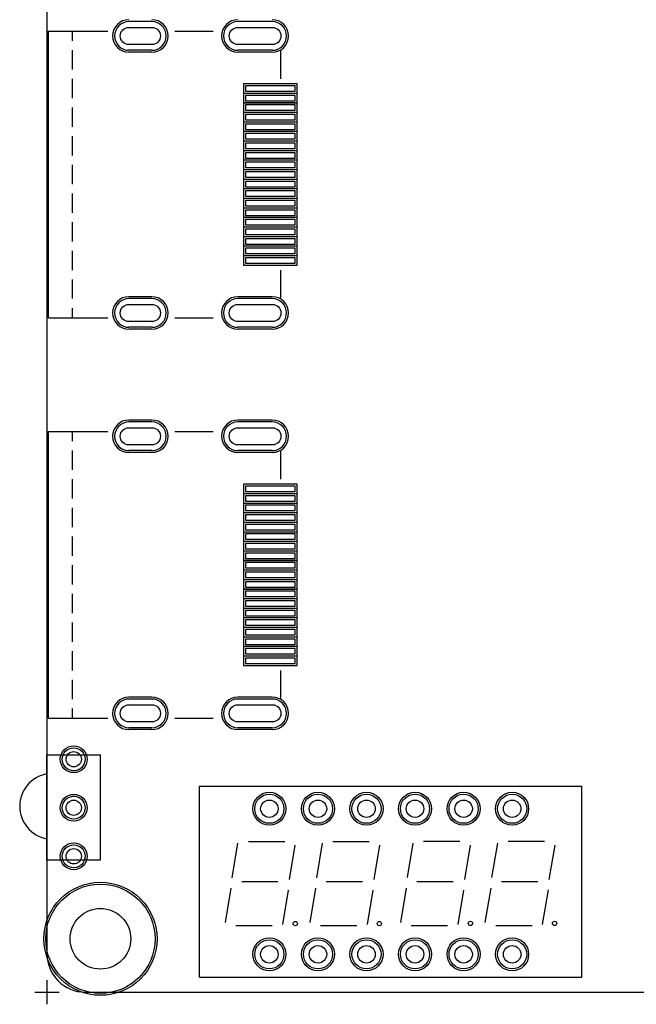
# Model space of a CAD drawing. Header units: millimetres. Extents: x -1 to 143, y -1 to 92.
# Tile 1 of 8: x -1 to 31, y -1 to 51. Entities that reach past the tile are written whole.
import ezdxf

# ---------------------------------------------------------------- set-up
doc = ezdxf.new("R2010")
doc.units = ezdxf.units.MM
for name, color, linetype in [('BottomLayer', 5, 'Continuous'), ('BottomSolder', 6, 'Continuous'), ('Mechanical1', 6, 'Continuous'), ('Mechanical12', 56, 'Continuous'), ('MultiLayer', 9, 'Continuous'), ('PadHoleLayer', 156, 'Continuous'), ('TopLayer', 1, 'Continuous'), ('TopOverlay', 2, 'Continuous'), ('TopPaste', 8, 'Continuous'), ('TopSolder', 216, 'Continuous')]:
    doc.layers.add(name, color=color, linetype=linetype)

msp = doc.modelspace()

# ---------------------------------------------------------------- linework, layer by layer
at = {"layer": 'BottomLayer'}
for p, q in [((5.48386, 50.798984), (4.283964, 50.798984)), ((11.783822, 50.798984), (9.983978, 50.798984)), ((5.48386, 49.29886), (4.283964, 49.29886)), ((11.783822, 49.29886), (9.983978, 49.29886)), ((5.48386, 36.29914), (4.283964, 36.29914)), ((11.783822, 36.29914), (9.983978, 36.29914)), ((5.48386, 34.799016), (4.283964, 34.799016)), ((11.783822, 34.799016), (9.983978, 34.799016)), ((5.48386, 29.843984), (4.283964, 29.843984)), ((11.783822, 29.843984), (9.983978, 29.843984)), ((5.48386, 28.34386), (4.283964, 28.34386)), ((11.783822, 28.34386), (9.983978, 28.34386)), ((5.48386, 15.34414), (4.283964, 15.34414)), ((11.783822, 15.34414), (9.983978, 15.34414)), ((5.48386, 13.844016), (4.283964, 13.844016)), ((11.783822, 13.844016), (9.983978, 13.844016))]:
    msp.add_line(p, q, dxfattribs=at)
for centre, radius in [((1.395984, 12.192), 0.599948), ((11.6332, 9.6012), 0.762), ((14.1732, 9.6012), 0.762), ((16.7132, 9.6012), 0.762), ((19.2532, 9.6012), 0.762), ((21.7932, 9.6012), 0.762), ((24.3332, 9.6012), 0.762), ((1.395984, 9.652), 0.599948), ((1.395984, 7.112), 0.599948), ((2.794, 2.794), 2.8575), ((11.6332, 1.9812), 0.762), ((14.1732, 1.9812), 0.762), ((16.7132, 1.9812), 0.762), ((19.2532, 1.9812), 0.762), ((21.7932, 1.9812), 0.762), ((24.3332, 1.9812), 0.762)]:
    msp.add_circle(centre, radius, dxfattribs=at)
for centre, start, end in [((4.283964, 50.048922), 90, 270), ((5.48386, 50.048922), 270, 90), ((9.983978, 50.048922), 90, 270), ((11.783822, 50.048922), 270, 90), ((4.283964, 35.549078), 90, 270), ((5.48386, 35.549078), 270, 90), ((9.983978, 35.549078), 90, 270), ((11.783822, 35.549078), 270, 90), ((4.283964, 29.093922), 90, 270), ((5.48386, 29.093922), 270, 90), ((9.983978, 29.093922), 90, 270), ((11.783822, 29.093922), 270, 90), ((4.283964, 14.594078), 90, 270), ((5.48386, 14.594078), 270, 90), ((9.983978, 14.594078), 90, 270), ((11.783822, 14.594078), 270, 90)]:
    msp.add_arc(centre, 0.750062, start, end, dxfattribs=at)
at = {"layer": 'BottomSolder'}
for p, q in [((5.48386, 49.19726), (4.283964, 49.19726)), ((11.783822, 49.19726), (9.983978, 49.19726)), ((5.48386, 36.40074), (4.283964, 36.40074)), ((11.783822, 36.40074), (9.983978, 36.40074)), ((5.48386, 34.697416), (4.283964, 34.697416)), ((11.783822, 34.697416), (9.983978, 34.697416)), ((5.48386, 29.945584), (4.283964, 29.945584)), ((11.783822, 29.945584), (9.983978, 29.945584)), ((5.48386, 28.24226), (4.283964, 28.24226)), ((11.783822, 28.24226), (9.983978, 28.24226)), ((5.48386, 15.44574), (4.283964, 15.44574)), ((11.783822, 15.44574), (9.983978, 15.44574)), ((5.48386, 13.742416), (4.283964, 13.742416)), ((11.783822, 13.742416), (9.983978, 13.742416))]:
    msp.add_line(p, q, dxfattribs=at)
for centre, radius in [((1.395984, 12.192), 0.701548), ((1.395984, 9.652), 0.701548), ((11.6332, 9.6012), 0.8636), ((14.1732, 9.6012), 0.8636), ((16.7132, 9.6012), 0.8636), ((19.2532, 9.6012), 0.8636), ((21.7932, 9.6012), 0.8636), ((24.3332, 9.6012), 0.8636), ((1.395984, 7.112), 0.701548), ((2.794, 2.794), 2.9591), ((11.6332, 1.9812), 0.8636), ((14.1732, 1.9812), 0.8636), ((16.7132, 1.9812), 0.8636), ((19.2532, 1.9812), 0.8636), ((21.7932, 1.9812), 0.8636), ((24.3332, 1.9812), 0.8636)]:
    msp.add_circle(centre, radius, dxfattribs=at)
for centre, start, end in [((4.283964, 50.048922), 90, 270), ((5.48386, 50.048922), 270, 90), ((9.983978, 50.048922), 90, 270), ((11.783822, 50.048922), 270, 90), ((4.283964, 35.549078), 90, 270), ((5.48386, 35.549078), 270, 90), ((9.983978, 35.549078), 90, 270), ((11.783822, 35.549078), 270, 90), ((4.283964, 29.093922), 90, 270), ((5.48386, 29.093922), 270, 90), ((9.983978, 29.093922), 90, 270), ((11.783822, 29.093922), 270, 90), ((4.283964, 14.594078), 90, 270), ((5.48386, 14.594078), 270, 90), ((9.983978, 14.594078), 90, 270), ((11.783822, 14.594078), 270, 90)]:
    msp.add_arc(centre, 0.851662, start, end, dxfattribs=at)
at = {"layer": 'Mechanical1'}
for p, q in [((0, 1.999996), (0, 89.567004)), ((1.999996, 0), (136.049004, 0))]:
    msp.add_line(p, q, dxfattribs=at)
msp.add_arc((1.999996, 1.999996), 1.999996, 180, 270, dxfattribs=at)
at = {"layer": 'Mechanical12'}
for p, q in [((0, -0.635), (0, 0.635)), ((-0.635, 0), (0.635, 0))]:
    msp.add_line(p, q, dxfattribs=at)
at = {"layer": 'MultiLayer'}
for centre in [(11.6332, 9.6012), (14.1732, 9.6012), (16.7132, 9.6012), (19.2532, 9.6012), (21.7932, 9.6012), (24.3332, 9.6012), (11.6332, 1.9812), (14.1732, 1.9812), (16.7132, 1.9812), (19.2532, 1.9812), (21.7932, 1.9812), (24.3332, 1.9812)]:
    msp.add_circle(centre, 0.762, dxfattribs=at)
at = {"layer": 'PadHoleLayer'}
for points in [[(4.283837, 50.498883), (5.483987, 50.498883, -1), (5.483987, 49.598961), (4.283837, 49.598961, -1)], [(9.983851, 50.498883), (11.783949, 50.498883, -1), (11.783949, 49.598961), (9.983851, 49.598961, -1)], [(4.283837, 35.999039), (5.483987, 35.999039, -1), (5.483987, 35.099117), (4.283837, 35.099117, -1)], [(9.983851, 35.999039), (11.783949, 35.999039, -1), (11.783949, 35.099117), (9.983851, 35.099117, -1)], [(4.283837, 29.543883), (5.483987, 29.543883, -1), (5.483987, 28.643961), (4.283837, 28.643961, -1)], [(9.983851, 29.543883), (11.783949, 29.543883, -1), (11.783949, 28.643961), (9.983851, 28.643961, -1)], [(4.283837, 15.044039), (5.483987, 15.044039, -1), (5.483987, 14.144117), (4.283837, 14.144117, -1)], [(9.983851, 15.044039), (11.783949, 15.044039, -1), (11.783949, 14.144117), (9.983851, 14.144117, -1)]]:
    msp.add_lwpolyline(points, format="xyb", close=True, dxfattribs=at)
for centre, radius in [((1.395984, 12.192), 0.40005), ((1.395984, 9.652), 0.40005), ((11.6332, 9.6012), 0.4572), ((14.1732, 9.6012), 0.4572), ((16.7132, 9.6012), 0.4572), ((19.2532, 9.6012), 0.4572), ((21.7932, 9.6012), 0.4572), ((24.3332, 9.6012), 0.4572), ((1.395984, 7.112), 0.40005), ((2.794, 2.794), 1.5875), ((11.6332, 1.9812), 0.4572), ((14.1732, 1.9812), 0.4572), ((16.7132, 1.9812), 0.4572), ((19.2532, 1.9812), 0.4572), ((21.7932, 1.9812), 0.4572), ((24.3332, 1.9812), 0.4572)]:
    msp.add_circle(centre, radius, dxfattribs=at)
at = {"layer": 'TopLayer'}
for p, q in [((5.48386, 50.798984), (4.283964, 50.798984)), ((11.783822, 50.798984), (9.983978, 50.798984)), ((5.48386, 49.29886), (4.283964, 49.29886)), ((11.783822, 49.29886), (9.983978, 49.29886)), ((10.384028, 47.439072), (10.384028, 47.159164)), ((12.983972, 47.439072), (10.384028, 47.439072)), ((12.983972, 47.159164), (12.983972, 47.439072)), ((10.384028, 47.159164), (12.983972, 47.159164)), ((10.384028, 46.938946), (10.384028, 46.659038)), ((12.983972, 46.938946), (10.384028, 46.938946)), ((12.983972, 46.659038), (12.983972, 46.938946)), ((10.384028, 46.659038), (12.983972, 46.659038)), ((10.384028, 46.439074), (10.384028, 46.159166)), ((12.983972, 46.439074), (10.384028, 46.439074)), ((12.983972, 46.159166), (12.983972, 46.439074)), ((10.384028, 46.159166), (12.983972, 46.159166)), ((10.384028, 45.938948), (10.384028, 45.65904)), ((12.983972, 45.938948), (10.384028, 45.938948)), ((12.983972, 45.65904), (12.983972, 45.938948)), ((10.384028, 45.65904), (12.983972, 45.65904)), ((10.384028, 45.439076), (10.384028, 45.159168)), ((12.983972, 45.439076), (10.384028, 45.439076)), ((12.983972, 45.159168), (12.983972, 45.439076)), ((10.384028, 45.159168), (12.983972, 45.159168)), ((10.384028, 44.93895), (10.384028, 44.659042)), ((12.983972, 44.93895), (10.384028, 44.93895)), ((12.983972, 44.659042), (12.983972, 44.93895)), ((10.384028, 44.659042), (12.983972, 44.659042)), ((10.384028, 44.439078), (10.384028, 44.15917)), ((12.983972, 44.439078), (10.384028, 44.439078)), ((12.983972, 44.15917), (12.983972, 44.439078)), ((10.384028, 44.15917), (12.983972, 44.15917)), ((10.384028, 43.938952), (10.384028, 43.659044)), ((12.983972, 43.938952), (10.384028, 43.938952)), ((12.983972, 43.659044), (12.983972, 43.938952)), ((10.384028, 43.659044), (12.983972, 43.659044)), ((10.384028, 43.43908), (10.384028, 43.159172)), ((12.983972, 43.43908), (10.384028, 43.43908)), ((12.983972, 43.159172), (12.983972, 43.43908)), ((10.384028, 43.159172), (12.983972, 43.159172)), ((10.384028, 42.938954), (10.384028, 42.659046)), ((12.983972, 42.938954), (10.384028, 42.938954)), ((12.983972, 42.659046), (12.983972, 42.938954)), ((10.384028, 42.659046), (12.983972, 42.659046)), ((10.384028, 42.438828), (10.384028, 42.15892)), ((12.983972, 42.438828), (10.384028, 42.438828)), ((12.983972, 42.15892), (12.983972, 42.438828)), ((10.384028, 42.15892), (12.983972, 42.15892)), ((10.384028, 41.938956), (10.384028, 41.659048)), ((12.983972, 41.938956), (10.384028, 41.938956)), ((12.983972, 41.659048), (12.983972, 41.938956)), ((10.384028, 41.659048), (12.983972, 41.659048)), ((10.384028, 41.43883), (10.384028, 41.158922)), ((12.983972, 41.43883), (10.384028, 41.43883)), ((12.983972, 41.158922), (12.983972, 41.43883)), ((10.384028, 41.158922), (12.983972, 41.158922)), ((10.384028, 40.938958), (10.384028, 40.65905)), ((12.983972, 40.938958), (10.384028, 40.938958)), ((12.983972, 40.65905), (12.983972, 40.938958)), ((10.384028, 40.65905), (12.983972, 40.65905)), ((10.384028, 40.438832), (10.384028, 40.158924)), ((12.983972, 40.438832), (10.384028, 40.438832)), ((12.983972, 40.158924), (12.983972, 40.438832)), ((10.384028, 40.158924), (12.983972, 40.158924)), ((10.384028, 39.93896), (10.384028, 39.659052)), ((12.983972, 39.93896), (10.384028, 39.93896)), ((12.983972, 39.659052), (12.983972, 39.93896)), ((10.384028, 39.659052), (12.983972, 39.659052)), ((10.384028, 39.438834), (10.384028, 39.158926)), ((12.983972, 39.438834), (10.384028, 39.438834)), ((12.983972, 39.158926), (12.983972, 39.438834)), ((10.384028, 39.158926), (12.983972, 39.158926)), ((10.384028, 38.938962), (10.384028, 38.659054)), ((12.983972, 38.938962), (10.384028, 38.938962)), ((10.384028, 38.659054), (12.983972, 38.659054)), ((12.983972, 38.659054), (12.983972, 38.938962)), ((10.384028, 38.438836), (10.384028, 38.158928)), ((12.983972, 38.438836), (10.384028, 38.438836)), ((10.384028, 38.158928), (12.983972, 38.158928)), ((12.983972, 38.158928), (12.983972, 38.438836)), ((5.48386, 36.29914), (4.283964, 36.29914)), ((11.783822, 36.29914), (9.983978, 36.29914)), ((5.48386, 34.799016), (4.283964, 34.799016)), ((11.783822, 34.799016), (9.983978, 34.799016)), ((5.48386, 29.843984), (4.283964, 29.843984)), ((11.783822, 29.843984), (9.983978, 29.843984)), ((5.48386, 28.34386), (4.283964, 28.34386)), ((11.783822, 28.34386), (9.983978, 28.34386)), ((10.384028, 26.484072), (10.384028, 26.204164)), ((12.983972, 26.484072), (10.384028, 26.484072)), ((12.983972, 26.204164), (12.983972, 26.484072)), ((10.384028, 26.204164), (12.983972, 26.204164)), ((10.384028, 25.983946), (10.384028, 25.704038)), ((12.983972, 25.983946), (10.384028, 25.983946)), ((12.983972, 25.704038), (12.983972, 25.983946)), ((10.384028, 25.704038), (12.983972, 25.704038)), ((10.384028, 25.484074), (10.384028, 25.204166)), ((12.983972, 25.484074), (10.384028, 25.484074)), ((12.983972, 25.204166), (12.983972, 25.484074)), ((10.384028, 25.204166), (12.983972, 25.204166)), ((10.384028, 24.983948), (10.384028, 24.70404)), ((12.983972, 24.983948), (10.384028, 24.983948)), ((12.983972, 24.70404), (12.983972, 24.983948)), ((10.384028, 24.70404), (12.983972, 24.70404)), ((10.384028, 24.484076), (10.384028, 24.204168)), ((12.983972, 24.484076), (10.384028, 24.484076)), ((12.983972, 24.204168), (12.983972, 24.484076)), ((10.384028, 24.204168), (12.983972, 24.204168)), ((10.384028, 23.98395), (10.384028, 23.704042)), ((12.983972, 23.98395), (10.384028, 23.98395)), ((12.983972, 23.704042), (12.983972, 23.98395)), ((10.384028, 23.704042), (12.983972, 23.704042)), ((10.384028, 23.484078), (10.384028, 23.20417)), ((12.983972, 23.484078), (10.384028, 23.484078)), ((10.384028, 23.20417), (12.983972, 23.20417)), ((12.983972, 23.20417), (12.983972, 23.484078)), ((10.384028, 22.983952), (10.384028, 22.704044)), ((12.983972, 22.983952), (10.384028, 22.983952)), ((10.384028, 22.704044), (12.983972, 22.704044)), ((12.983972, 22.704044), (12.983972, 22.983952)), ((10.384028, 22.48408), (10.384028, 22.204172)), ((12.983972, 22.48408), (10.384028, 22.48408)), ((10.384028, 22.204172), (12.983972, 22.204172)), ((12.983972, 22.204172), (12.983972, 22.48408)), ((10.384028, 21.983954), (10.384028, 21.704046)), ((12.983972, 21.983954), (10.384028, 21.983954)), ((10.384028, 21.704046), (12.983972, 21.704046)), ((12.983972, 21.704046), (12.983972, 21.983954)), ((10.384028, 21.483828), (10.384028, 21.20392)), ((12.983972, 21.483828), (10.384028, 21.483828)), ((10.384028, 21.20392), (12.983972, 21.20392)), ((12.983972, 21.20392), (12.983972, 21.483828)), ((10.384028, 20.983956), (10.384028, 20.704048)), ((12.983972, 20.983956), (10.384028, 20.983956)), ((10.384028, 20.704048), (12.983972, 20.704048)), ((12.983972, 20.704048), (12.983972, 20.983956)), ((10.384028, 20.48383), (10.384028, 20.203922)), ((12.983972, 20.48383), (10.384028, 20.48383)), ((10.384028, 20.203922), (12.983972, 20.203922)), ((12.983972, 20.203922), (12.983972, 20.48383)), ((10.384028, 19.983958), (10.384028, 19.70405)), ((12.983972, 19.983958), (10.384028, 19.983958)), ((10.384028, 19.70405), (12.983972, 19.70405)), ((12.983972, 19.70405), (12.983972, 19.983958)), ((10.384028, 19.483832), (10.384028, 19.203924)), ((12.983972, 19.483832), (10.384028, 19.483832)), ((10.384028, 19.203924), (12.983972, 19.203924)), ((12.983972, 19.203924), (12.983972, 19.483832)), ((10.384028, 18.98396), (10.384028, 18.704052)), ((12.983972, 18.98396), (10.384028, 18.98396)), ((10.384028, 18.704052), (12.983972, 18.704052)), ((12.983972, 18.704052), (12.983972, 18.98396)), ((10.384028, 18.483834), (10.384028, 18.203926)), ((12.983972, 18.483834), (10.384028, 18.483834)), ((10.384028, 18.203926), (12.983972, 18.203926)), ((12.983972, 18.203926), (12.983972, 18.483834)), ((10.384028, 17.983962), (10.384028, 17.704054)), ((12.983972, 17.983962), (10.384028, 17.983962)), ((10.384028, 17.704054), (12.983972, 17.704054)), ((12.983972, 17.704054), (12.983972, 17.983962)), ((10.384028, 17.483836), (10.384028, 17.203928)), ((12.983972, 17.483836), (10.384028, 17.483836)), ((10.384028, 17.203928), (12.983972, 17.203928)), ((12.983972, 17.203928), (12.983972, 17.483836)), ((5.48386, 15.34414), (4.283964, 15.34414)), ((11.783822, 15.34414), (9.983978, 15.34414)), ((5.48386, 13.844016), (4.283964, 13.844016)), ((11.783822, 13.844016), (9.983978, 13.844016))]:
    msp.add_line(p, q, dxfattribs=at)
for centre, radius in [((1.395984, 12.192), 0.599948), ((11.6332, 9.6012), 0.762), ((14.1732, 9.6012), 0.762), ((16.7132, 9.6012), 0.762), ((19.2532, 9.6012), 0.762), ((21.7932, 9.6012), 0.762), ((24.3332, 9.6012), 0.762), ((1.395984, 9.652), 0.599948), ((1.395984, 7.112), 0.599948), ((2.794, 2.794), 2.8575), ((11.6332, 1.9812), 0.762), ((14.1732, 1.9812), 0.762), ((16.7132, 1.9812), 0.762), ((19.2532, 1.9812), 0.762), ((21.7932, 1.9812), 0.762), ((24.3332, 1.9812), 0.762)]:
    msp.add_circle(centre, radius, dxfattribs=at)
for centre, start, end in [((4.283964, 50.048922), 90, 270), ((5.48386, 50.048922), 270, 90), ((9.983978, 50.048922), 90, 270), ((11.783822, 50.048922), 270, 90), ((4.283964, 35.549078), 90, 270), ((5.48386, 35.549078), 270, 90), ((9.983978, 35.549078), 90, 270), ((11.783822, 35.549078), 270, 90), ((4.283964, 29.093922), 90, 270), ((5.48386, 29.093922), 270, 90), ((9.983978, 29.093922), 90, 270), ((11.783822, 29.093922), 270, 90), ((4.283964, 14.594078), 90, 270), ((5.48386, 14.594078), 270, 90), ((9.983978, 14.594078), 90, 270), ((11.783822, 14.594078), 270, 90)]:
    msp.add_arc(centre, 0.750062, start, end, dxfattribs=at)
at = {"layer": 'TopOverlay'}
for p, q in [((0.084074, 50.299112), (3.18389, 50.299112)), ((0.084074, 35.298888), (0.084074, 50.299112)), ((1.334008, 49.798986), (1.334008, 50.299112)), ((6.68401, 50.299112), (8.684006, 50.299112)), ((1.334008, 48.299116), (1.334008, 49.299114)), ((12.23391, 47.79899), (12.23391, 49.299114)), ((1.334008, 46.798992), (1.334008, 47.79899)), ((1.334008, 45.299122), (1.334008, 46.29912)), ((1.334008, 43.798998), (1.334008, 44.798996)), ((1.334008, 42.298874), (1.334008, 43.299126)), ((1.334008, 40.799004), (1.334008, 41.799002)), ((1.334008, 39.29888), (1.334008, 40.298878)), ((1.334008, 37.79901), (1.334008, 38.799008)), ((12.23391, 36.298886), (12.23391, 37.79901)), ((1.334008, 36.298886), (1.334008, 37.298884)), ((1.334008, 35.298888), (1.334008, 35.799014)), ((0.084074, 35.298888), (3.18389, 35.298888)), ((6.68401, 35.298888), (8.684006, 35.298888)), ((0.084074, 29.344112), (3.18389, 29.344112)), ((0.084074, 14.343888), (0.084074, 29.344112)), ((1.334008, 28.843986), (1.334008, 29.344112)), ((6.68401, 29.344112), (8.684006, 29.344112)), ((1.334008, 27.344116), (1.334008, 28.344114)), ((12.23391, 26.84399), (12.23391, 28.344114)), ((1.334008, 25.843992), (1.334008, 26.84399)), ((1.334008, 24.344122), (1.334008, 25.34412)), ((1.334008, 22.843998), (1.334008, 23.843996)), ((1.334008, 21.343874), (1.334008, 22.344126)), ((1.334008, 19.844004), (1.334008, 20.844002)), ((1.334008, 18.34388), (1.334008, 19.343878)), ((1.334008, 16.84401), (1.334008, 17.844008)), ((12.23391, 15.343886), (12.23391, 16.84401)), ((1.334008, 15.343886), (1.334008, 16.343884)), ((1.334008, 14.343888), (1.334008, 14.844014)), ((0.084074, 14.343888), (3.18389, 14.343888)), ((6.68401, 14.343888), (8.684006, 14.343888)), ((-0.004064, 12.429998), (2.796032, 12.429998)), ((-0.004064, 6.929882), (-0.004064, 12.429998)), ((2.796032, 6.929882), (2.796032, 12.429998)), ((7.98322, 0.79121), (7.98322, 10.79119)), ((7.98322, 10.79119), (27.98318, 10.79119)), ((27.98318, 0.79121), (27.98318, 10.79119)), ((9.683242, 5.991098), (9.983216, 7.791196)), ((10.533126, 7.891272), (12.4333, 7.891272)), ((14.10843, 5.99186), (14.408404, 7.791704)), ((14.958568, 7.89178), (16.858488, 7.89178)), ((18.85188, 5.99694), (19.151854, 7.796784)), ((19.702018, 7.89686), (21.601938, 7.89686)), ((23.277322, 5.997448), (23.577296, 7.797546)), ((24.127206, 7.897368), (26.027126, 7.897368)), ((12.68222, 5.89026), (12.98194, 7.69112)), ((17.107408, 5.890768), (17.407128, 7.691628)), ((21.850858, 5.895848), (22.150578, 7.696708)), ((26.2763, 5.89661), (26.57602, 7.69747)), ((-0.004064, 6.929882), (2.796032, 6.929882)), ((10.183114, 5.7912), (12.083288, 5.7912)), ((14.608556, 5.791962), (16.508476, 5.791962)), ((19.352006, 5.796788), (21.251926, 5.796788)), ((23.777194, 5.79755), (25.677114, 5.79755)), ((9.333738, 3.641598), (9.633966, 5.441696)), ((12.33297, 3.54076), (12.63269, 5.34162)), ((13.75918, 3.64236), (14.059154, 5.442204)), ((16.758158, 3.541268), (17.057878, 5.342128)), ((18.50263, 3.647186), (18.802604, 5.447284)), ((21.501608, 3.546348), (21.801328, 5.347208)), ((22.927818, 3.647948), (23.227792, 5.448046)), ((25.926796, 3.54711), (26.226516, 5.34797)), ((9.88314, 3.48996), (11.78306, 3.48996)), ((14.308328, 3.490722), (16.208248, 3.490722)), ((19.051778, 3.495548), (20.951698, 3.495548)), ((23.47722, 3.49631), (25.37714, 3.49631)), ((7.98322, 0.79121), (27.98318, 0.79121))]:
    msp.add_line(p, q, dxfattribs=at)
for centre in [(12.98321, 3.591306), (17.383252, 3.591306), (22.151848, 3.596894), (26.55189, 3.596894)]:
    msp.add_circle(centre, 0.11176, dxfattribs=at)
msp.add_arc((0.29591, 9.729978), 1.726184, 100.0070031, 259.9929969, dxfattribs=at)
at = {"layer": 'TopPaste'}
for p, q in [((10.384028, 47.439072), (10.384028, 47.159164)), ((12.983972, 47.439072), (10.384028, 47.439072)), ((12.983972, 47.159164), (12.983972, 47.439072)), ((10.384028, 47.159164), (12.983972, 47.159164)), ((10.384028, 46.938946), (10.384028, 46.659038)), ((12.983972, 46.938946), (10.384028, 46.938946)), ((12.983972, 46.659038), (12.983972, 46.938946)), ((10.384028, 46.659038), (12.983972, 46.659038)), ((10.384028, 46.439074), (10.384028, 46.159166)), ((12.983972, 46.439074), (10.384028, 46.439074)), ((12.983972, 46.159166), (12.983972, 46.439074)), ((10.384028, 46.159166), (12.983972, 46.159166)), ((10.384028, 45.938948), (10.384028, 45.65904)), ((12.983972, 45.938948), (10.384028, 45.938948)), ((12.983972, 45.65904), (12.983972, 45.938948)), ((10.384028, 45.65904), (12.983972, 45.65904)), ((10.384028, 45.439076), (10.384028, 45.159168)), ((12.983972, 45.439076), (10.384028, 45.439076)), ((12.983972, 45.159168), (12.983972, 45.439076)), ((10.384028, 45.159168), (12.983972, 45.159168)), ((10.384028, 44.93895), (10.384028, 44.659042)), ((12.983972, 44.93895), (10.384028, 44.93895)), ((12.983972, 44.659042), (12.983972, 44.93895)), ((10.384028, 44.659042), (12.983972, 44.659042)), ((10.384028, 44.439078), (10.384028, 44.15917)), ((12.983972, 44.439078), (10.384028, 44.439078)), ((12.983972, 44.15917), (12.983972, 44.439078)), ((10.384028, 44.15917), (12.983972, 44.15917)), ((10.384028, 43.938952), (10.384028, 43.659044)), ((12.983972, 43.938952), (10.384028, 43.938952)), ((12.983972, 43.659044), (12.983972, 43.938952)), ((10.384028, 43.659044), (12.983972, 43.659044)), ((10.384028, 43.43908), (10.384028, 43.159172)), ((12.983972, 43.43908), (10.384028, 43.43908)), ((12.983972, 43.159172), (12.983972, 43.43908)), ((10.384028, 43.159172), (12.983972, 43.159172)), ((10.384028, 42.938954), (10.384028, 42.659046)), ((12.983972, 42.938954), (10.384028, 42.938954)), ((12.983972, 42.659046), (12.983972, 42.938954)), ((10.384028, 42.659046), (12.983972, 42.659046)), ((10.384028, 42.438828), (10.384028, 42.15892)), ((12.983972, 42.438828), (10.384028, 42.438828)), ((12.983972, 42.15892), (12.983972, 42.438828)), ((10.384028, 42.15892), (12.983972, 42.15892)), ((10.384028, 41.938956), (10.384028, 41.659048)), ((12.983972, 41.938956), (10.384028, 41.938956)), ((12.983972, 41.659048), (12.983972, 41.938956)), ((10.384028, 41.659048), (12.983972, 41.659048)), ((10.384028, 41.43883), (10.384028, 41.158922)), ((12.983972, 41.43883), (10.384028, 41.43883)), ((12.983972, 41.158922), (12.983972, 41.43883)), ((10.384028, 41.158922), (12.983972, 41.158922)), ((10.384028, 40.938958), (10.384028, 40.65905)), ((12.983972, 40.938958), (10.384028, 40.938958)), ((12.983972, 40.65905), (12.983972, 40.938958)), ((10.384028, 40.65905), (12.983972, 40.65905)), ((10.384028, 40.438832), (10.384028, 40.158924)), ((12.983972, 40.438832), (10.384028, 40.438832)), ((12.983972, 40.158924), (12.983972, 40.438832)), ((10.384028, 40.158924), (12.983972, 40.158924)), ((10.384028, 39.93896), (10.384028, 39.659052)), ((12.983972, 39.93896), (10.384028, 39.93896)), ((12.983972, 39.659052), (12.983972, 39.93896)), ((10.384028, 39.659052), (12.983972, 39.659052)), ((10.384028, 39.438834), (10.384028, 39.158926)), ((12.983972, 39.438834), (10.384028, 39.438834)), ((12.983972, 39.158926), (12.983972, 39.438834)), ((10.384028, 39.158926), (12.983972, 39.158926)), ((10.384028, 38.938962), (10.384028, 38.659054)), ((12.983972, 38.938962), (10.384028, 38.938962)), ((10.384028, 38.659054), (12.983972, 38.659054)), ((12.983972, 38.659054), (12.983972, 38.938962)), ((10.384028, 38.438836), (10.384028, 38.158928)), ((12.983972, 38.438836), (10.384028, 38.438836)), ((10.384028, 38.158928), (12.983972, 38.158928)), ((12.983972, 38.158928), (12.983972, 38.438836)), ((10.384028, 26.484072), (10.384028, 26.204164)), ((12.983972, 26.484072), (10.384028, 26.484072)), ((12.983972, 26.204164), (12.983972, 26.484072)), ((10.384028, 26.204164), (12.983972, 26.204164)), ((10.384028, 25.983946), (10.384028, 25.704038)), ((12.983972, 25.983946), (10.384028, 25.983946)), ((12.983972, 25.704038), (12.983972, 25.983946)), ((10.384028, 25.704038), (12.983972, 25.704038)), ((10.384028, 25.484074), (10.384028, 25.204166)), ((12.983972, 25.484074), (10.384028, 25.484074)), ((12.983972, 25.204166), (12.983972, 25.484074)), ((10.384028, 25.204166), (12.983972, 25.204166)), ((10.384028, 24.983948), (10.384028, 24.70404)), ((12.983972, 24.983948), (10.384028, 24.983948)), ((12.983972, 24.70404), (12.983972, 24.983948)), ((10.384028, 24.70404), (12.983972, 24.70404)), ((10.384028, 24.484076), (10.384028, 24.204168)), ((12.983972, 24.484076), (10.384028, 24.484076)), ((12.983972, 24.204168), (12.983972, 24.484076)), ((10.384028, 24.204168), (12.983972, 24.204168)), ((10.384028, 23.98395), (10.384028, 23.704042)), ((12.983972, 23.98395), (10.384028, 23.98395)), ((12.983972, 23.704042), (12.983972, 23.98395)), ((10.384028, 23.704042), (12.983972, 23.704042)), ((10.384028, 23.484078), (10.384028, 23.20417)), ((12.983972, 23.484078), (10.384028, 23.484078)), ((10.384028, 23.20417), (12.983972, 23.20417)), ((12.983972, 23.20417), (12.983972, 23.484078)), ((10.384028, 22.983952), (10.384028, 22.704044)), ((12.983972, 22.983952), (10.384028, 22.983952)), ((10.384028, 22.704044), (12.983972, 22.704044)), ((12.983972, 22.704044), (12.983972, 22.983952)), ((10.384028, 22.48408), (10.384028, 22.204172)), ((12.983972, 22.48408), (10.384028, 22.48408)), ((10.384028, 22.204172), (12.983972, 22.204172)), ((12.983972, 22.204172), (12.983972, 22.48408)), ((10.384028, 21.983954), (10.384028, 21.704046)), ((12.983972, 21.983954), (10.384028, 21.983954)), ((10.384028, 21.704046), (12.983972, 21.704046)), ((12.983972, 21.704046), (12.983972, 21.983954)), ((10.384028, 21.483828), (10.384028, 21.20392)), ((12.983972, 21.483828), (10.384028, 21.483828)), ((10.384028, 21.20392), (12.983972, 21.20392)), ((12.983972, 21.20392), (12.983972, 21.483828)), ((10.384028, 20.983956), (10.384028, 20.704048)), ((12.983972, 20.983956), (10.384028, 20.983956)), ((10.384028, 20.704048), (12.983972, 20.704048)), ((12.983972, 20.704048), (12.983972, 20.983956)), ((10.384028, 20.48383), (10.384028, 20.203922)), ((12.983972, 20.48383), (10.384028, 20.48383)), ((10.384028, 20.203922), (12.983972, 20.203922)), ((12.983972, 20.203922), (12.983972, 20.48383)), ((10.384028, 19.983958), (10.384028, 19.70405)), ((12.983972, 19.983958), (10.384028, 19.983958)), ((10.384028, 19.70405), (12.983972, 19.70405)), ((12.983972, 19.70405), (12.983972, 19.983958)), ((10.384028, 19.483832), (10.384028, 19.203924)), ((12.983972, 19.483832), (10.384028, 19.483832)), ((10.384028, 19.203924), (12.983972, 19.203924)), ((12.983972, 19.203924), (12.983972, 19.483832)), ((10.384028, 18.98396), (10.384028, 18.704052)), ((12.983972, 18.98396), (10.384028, 18.98396)), ((10.384028, 18.704052), (12.983972, 18.704052)), ((12.983972, 18.704052), (12.983972, 18.98396)), ((10.384028, 18.483834), (10.384028, 18.203926)), ((12.983972, 18.483834), (10.384028, 18.483834)), ((10.384028, 18.203926), (12.983972, 18.203926)), ((12.983972, 18.203926), (12.983972, 18.483834)), ((10.384028, 17.983962), (10.384028, 17.704054)), ((12.983972, 17.983962), (10.384028, 17.983962)), ((10.384028, 17.704054), (12.983972, 17.704054)), ((12.983972, 17.704054), (12.983972, 17.983962)), ((10.384028, 17.483836), (10.384028, 17.203928)), ((12.983972, 17.483836), (10.384028, 17.483836)), ((10.384028, 17.203928), (12.983972, 17.203928)), ((12.983972, 17.203928), (12.983972, 17.483836))]:
    msp.add_line(p, q, dxfattribs=at)
at = {"layer": 'TopSolder'}
for p, q in [((5.48386, 49.19726), (4.283964, 49.19726)), ((11.783822, 49.19726), (9.983978, 49.19726)), ((10.282428, 47.540672), (10.282428, 47.057564)), ((13.085572, 47.540672), (10.282428, 47.540672)), ((13.085572, 47.057564), (13.085572, 47.540672)), ((10.282428, 47.057564), (13.085572, 47.057564)), ((10.282428, 47.040546), (10.282428, 46.557438)), ((13.085572, 47.040546), (10.282428, 47.040546)), ((13.085572, 46.557438), (13.085572, 47.040546)), ((10.282428, 46.557438), (13.085572, 46.557438)), ((10.282428, 46.540674), (10.282428, 46.057566)), ((13.085572, 46.540674), (10.282428, 46.540674)), ((13.085572, 46.057566), (13.085572, 46.540674)), ((10.282428, 46.057566), (13.085572, 46.057566)), ((10.282428, 46.040548), (10.282428, 45.55744)), ((13.085572, 46.040548), (10.282428, 46.040548)), ((13.085572, 45.55744), (13.085572, 46.040548)), ((10.282428, 45.55744), (13.085572, 45.55744)), ((10.282428, 45.540676), (10.282428, 45.057568)), ((13.085572, 45.540676), (10.282428, 45.540676)), ((13.085572, 45.057568), (13.085572, 45.540676)), ((10.282428, 45.057568), (13.085572, 45.057568)), ((10.282428, 45.04055), (10.282428, 44.557442)), ((13.085572, 45.04055), (10.282428, 45.04055)), ((13.085572, 44.557442), (13.085572, 45.04055)), ((10.282428, 44.557442), (13.085572, 44.557442)), ((10.282428, 44.540678), (10.282428, 44.05757)), ((13.085572, 44.540678), (10.282428, 44.540678)), ((13.085572, 44.05757), (13.085572, 44.540678)), ((10.282428, 44.05757), (13.085572, 44.05757)), ((10.282428, 44.040552), (10.282428, 43.557444)), ((13.085572, 44.040552), (10.282428, 44.040552)), ((13.085572, 43.557444), (13.085572, 44.040552)), ((10.282428, 43.557444), (13.085572, 43.557444)), ((10.282428, 43.54068), (10.282428, 43.057572)), ((13.085572, 43.54068), (10.282428, 43.54068)), ((13.085572, 43.057572), (13.085572, 43.54068)), ((10.282428, 43.057572), (13.085572, 43.057572)), ((10.282428, 43.040554), (10.282428, 42.557446)), ((13.085572, 43.040554), (10.282428, 43.040554)), ((13.085572, 42.557446), (13.085572, 43.040554)), ((10.282428, 42.557446), (13.085572, 42.557446)), ((10.282428, 42.540428), (10.282428, 42.05732)), ((13.085572, 42.540428), (10.282428, 42.540428)), ((13.085572, 42.05732), (13.085572, 42.540428)), ((10.282428, 42.05732), (13.085572, 42.05732)), ((10.282428, 42.040556), (10.282428, 41.557448)), ((13.085572, 42.040556), (10.282428, 42.040556)), ((13.085572, 41.557448), (13.085572, 42.040556)), ((10.282428, 41.557448), (13.085572, 41.557448)), ((10.282428, 41.54043), (10.282428, 41.057322)), ((13.085572, 41.54043), (10.282428, 41.54043)), ((13.085572, 41.057322), (13.085572, 41.54043)), ((10.282428, 41.057322), (13.085572, 41.057322)), ((10.282428, 41.040558), (10.282428, 40.55745)), ((13.085572, 41.040558), (10.282428, 41.040558)), ((13.085572, 40.55745), (13.085572, 41.040558)), ((10.282428, 40.55745), (13.085572, 40.55745)), ((10.282428, 40.540432), (10.282428, 40.057324)), ((13.085572, 40.540432), (10.282428, 40.540432)), ((13.085572, 40.057324), (13.085572, 40.540432)), ((10.282428, 40.057324), (13.085572, 40.057324)), ((10.282428, 40.04056), (10.282428, 39.557452)), ((13.085572, 40.04056), (10.282428, 40.04056)), ((13.085572, 39.557452), (13.085572, 40.04056)), ((10.282428, 39.557452), (13.085572, 39.557452)), ((10.282428, 39.540434), (10.282428, 39.057326)), ((13.085572, 39.540434), (10.282428, 39.540434)), ((13.085572, 39.057326), (13.085572, 39.540434)), ((10.282428, 39.057326), (13.085572, 39.057326)), ((10.282428, 39.040562), (10.282428, 38.557454)), ((13.085572, 39.040562), (10.282428, 39.040562)), ((13.085572, 38.557454), (13.085572, 39.040562)), ((10.282428, 38.557454), (13.085572, 38.557454)), ((10.282428, 38.540436), (10.282428, 38.057328)), ((13.085572, 38.540436), (10.282428, 38.540436)), ((13.085572, 38.057328), (13.085572, 38.540436)), ((10.282428, 38.057328), (13.085572, 38.057328)), ((5.48386, 36.40074), (4.283964, 36.40074)), ((11.783822, 36.40074), (9.983978, 36.40074)), ((5.48386, 34.697416), (4.283964, 34.697416)), ((11.783822, 34.697416), (9.983978, 34.697416)), ((5.48386, 29.945584), (4.283964, 29.945584)), ((11.783822, 29.945584), (9.983978, 29.945584)), ((5.48386, 28.24226), (4.283964, 28.24226)), ((11.783822, 28.24226), (9.983978, 28.24226)), ((10.282428, 26.585672), (10.282428, 26.102564)), ((13.085572, 26.585672), (10.282428, 26.585672)), ((13.085572, 26.102564), (13.085572, 26.585672)), ((10.282428, 26.102564), (13.085572, 26.102564)), ((10.282428, 26.085546), (10.282428, 25.602438)), ((13.085572, 26.085546), (10.282428, 26.085546)), ((13.085572, 25.602438), (13.085572, 26.085546)), ((10.282428, 25.602438), (13.085572, 25.602438)), ((10.282428, 25.585674), (10.282428, 25.102566)), ((13.085572, 25.585674), (10.282428, 25.585674)), ((13.085572, 25.102566), (13.085572, 25.585674)), ((10.282428, 25.102566), (13.085572, 25.102566)), ((10.282428, 25.085548), (10.282428, 24.60244)), ((13.085572, 25.085548), (10.282428, 25.085548)), ((13.085572, 24.60244), (13.085572, 25.085548)), ((10.282428, 24.60244), (13.085572, 24.60244)), ((10.282428, 24.585676), (10.282428, 24.102568)), ((13.085572, 24.585676), (10.282428, 24.585676)), ((13.085572, 24.102568), (13.085572, 24.585676)), ((10.282428, 24.102568), (13.085572, 24.102568)), ((10.282428, 24.08555), (10.282428, 23.602442)), ((13.085572, 24.08555), (10.282428, 24.08555)), ((13.085572, 23.602442), (13.085572, 24.08555)), ((10.282428, 23.602442), (13.085572, 23.602442)), ((10.282428, 23.585678), (10.282428, 23.10257)), ((13.085572, 23.585678), (10.282428, 23.585678)), ((13.085572, 23.10257), (13.085572, 23.585678)), ((10.282428, 23.10257), (13.085572, 23.10257)), ((10.282428, 23.085552), (10.282428, 22.602444)), ((13.085572, 23.085552), (10.282428, 23.085552)), ((13.085572, 22.602444), (13.085572, 23.085552)), ((10.282428, 22.602444), (13.085572, 22.602444)), ((10.282428, 22.58568), (10.282428, 22.102572)), ((13.085572, 22.58568), (10.282428, 22.58568)), ((13.085572, 22.102572), (13.085572, 22.58568)), ((10.282428, 22.102572), (13.085572, 22.102572)), ((10.282428, 22.085554), (10.282428, 21.602446)), ((13.085572, 22.085554), (10.282428, 22.085554)), ((13.085572, 21.602446), (13.085572, 22.085554)), ((10.282428, 21.602446), (13.085572, 21.602446)), ((10.282428, 21.585428), (10.282428, 21.10232)), ((13.085572, 21.585428), (10.282428, 21.585428)), ((13.085572, 21.10232), (13.085572, 21.585428)), ((10.282428, 21.10232), (13.085572, 21.10232)), ((10.282428, 21.085556), (10.282428, 20.602448)), ((13.085572, 21.085556), (10.282428, 21.085556)), ((13.085572, 20.602448), (13.085572, 21.085556)), ((10.282428, 20.602448), (13.085572, 20.602448)), ((10.282428, 20.58543), (10.282428, 20.102322)), ((13.085572, 20.58543), (10.282428, 20.58543)), ((10.282428, 20.102322), (13.085572, 20.102322)), ((13.085572, 20.102322), (13.085572, 20.58543)), ((10.282428, 20.085558), (10.282428, 19.60245)), ((13.085572, 20.085558), (10.282428, 20.085558)), ((10.282428, 19.60245), (13.085572, 19.60245)), ((10.282428, 19.585432), (10.282428, 19.102324)), ((13.085572, 19.585432), (10.282428, 19.585432)), ((13.085572, 19.60245), (13.085572, 20.085558)), ((13.085572, 19.102324), (13.085572, 19.585432)), ((10.282428, 19.102324), (13.085572, 19.102324)), ((10.282428, 19.08556), (10.282428, 18.602452)), ((13.085572, 19.08556), (10.282428, 19.08556)), ((13.085572, 18.602452), (13.085572, 19.08556)), ((10.282428, 18.602452), (13.085572, 18.602452)), ((10.282428, 18.585434), (10.282428, 18.102326)), ((13.085572, 18.585434), (10.282428, 18.585434)), ((13.085572, 18.102326), (13.085572, 18.585434)), ((10.282428, 18.102326), (13.085572, 18.102326)), ((10.282428, 18.085562), (10.282428, 17.602454)), ((13.085572, 18.085562), (10.282428, 18.085562)), ((13.085572, 17.602454), (13.085572, 18.085562)), ((10.282428, 17.602454), (13.085572, 17.602454)), ((10.282428, 17.585436), (10.282428, 17.102328)), ((13.085572, 17.585436), (10.282428, 17.585436)), ((13.085572, 17.102328), (13.085572, 17.585436)), ((10.282428, 17.102328), (13.085572, 17.102328)), ((5.48386, 15.44574), (4.283964, 15.44574)), ((11.783822, 15.44574), (9.983978, 15.44574)), ((5.48386, 13.742416), (4.283964, 13.742416)), ((11.783822, 13.742416), (9.983978, 13.742416))]:
    msp.add_line(p, q, dxfattribs=at)
for centre, radius in [((1.395984, 12.192), 0.701548), ((1.395984, 9.652), 0.701548), ((11.6332, 9.6012), 0.8636), ((14.1732, 9.6012), 0.8636), ((16.7132, 9.6012), 0.8636), ((19.2532, 9.6012), 0.8636), ((21.7932, 9.6012), 0.8636), ((24.3332, 9.6012), 0.8636), ((1.395984, 7.112), 0.701548), ((2.794, 2.794), 2.9591), ((11.6332, 1.9812), 0.8636), ((14.1732, 1.9812), 0.8636), ((16.7132, 1.9812), 0.8636), ((19.2532, 1.9812), 0.8636), ((21.7932, 1.9812), 0.8636), ((24.3332, 1.9812), 0.8636)]:
    msp.add_circle(centre, radius, dxfattribs=at)
for centre, start, end in [((4.283964, 50.048922), 90, 270), ((5.48386, 50.048922), 270, 90), ((9.983978, 50.048922), 90, 270), ((11.783822, 50.048922), 270, 90), ((4.283964, 35.549078), 90, 270), ((5.48386, 35.549078), 270, 90), ((9.983978, 35.549078), 90, 270), ((11.783822, 35.549078), 270, 90), ((4.283964, 29.093922), 90, 270), ((5.48386, 29.093922), 270, 90), ((9.983978, 29.093922), 90, 270), ((11.783822, 29.093922), 270, 90), ((4.283964, 14.594078), 90, 270), ((5.48386, 14.594078), 270, 90), ((9.983978, 14.594078), 90, 270), ((11.783822, 14.594078), 270, 90)]:
    msp.add_arc(centre, 0.851662, start, end, dxfattribs=at)

doc.saveas('drawing.dxf')
